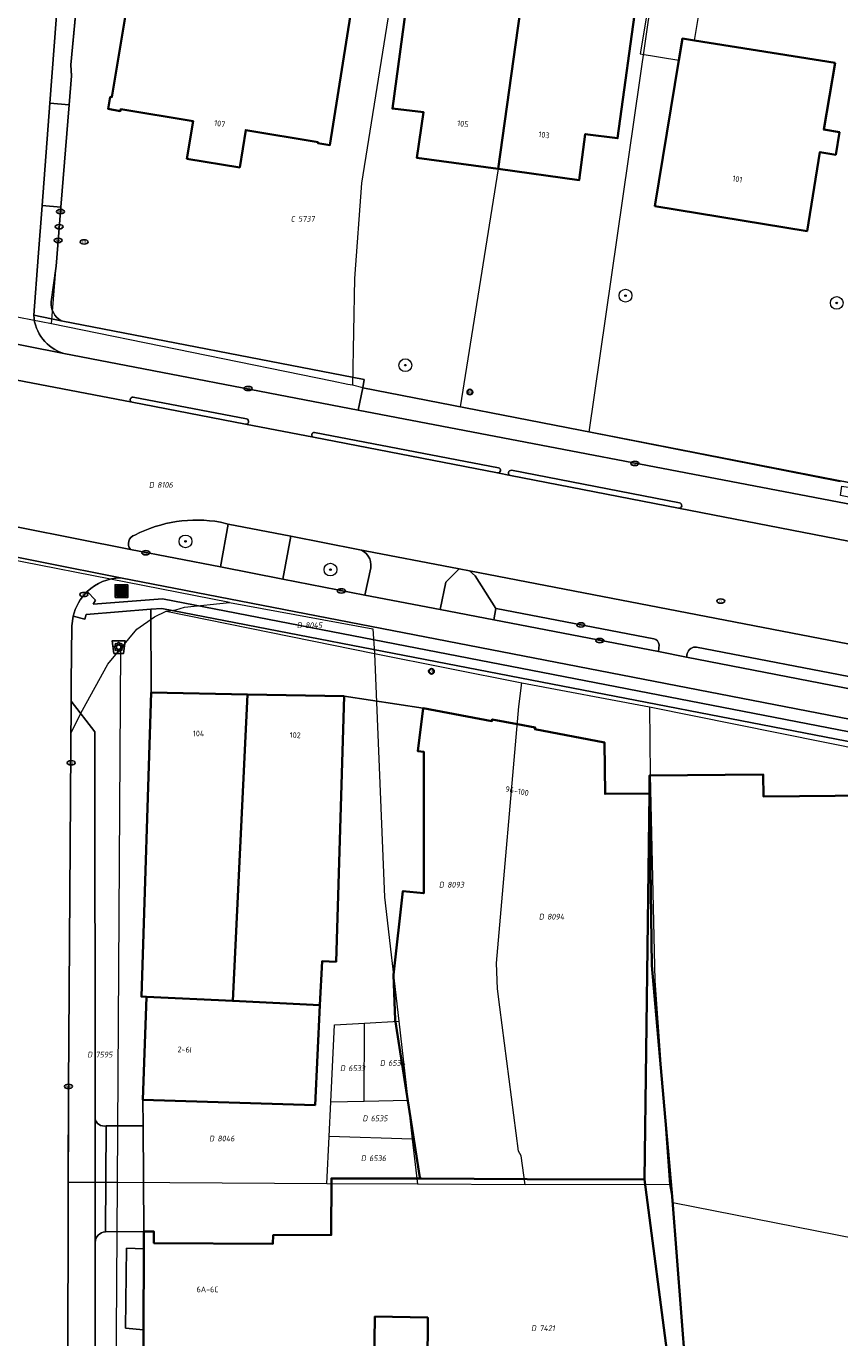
# Model space of a CAD drawing. Header units: metres. Extents: x 183765 to 187731, y 443805 to 446163.
# Tile 35 of 120: x 186594 to 186645, y 444312 to 444394. Entities that reach past the tile are written whole.
import ezdxf
from ezdxf.enums import TextEntityAlignment as Align

# ---------------------------------------------------------------- set-up
doc = ezdxf.new("R2010")
doc.units = ezdxf.units.M
doc.layers.get('0').update_dxf_attribs({"lineweight": 25})
for name, color, linetype, lineweight in [('B-WE-GR-BEPLANTING_CULTUUR_HEESTERS-GV', 90, 'Continuous', 18), ('B-WE-GR-BLOEMBAK-S', 80, 'Continuous', 25), ('B-WE-GR-BOOM-S', 253, 'Continuous', 25), ('B-WE-IE-MEUBILAIR-S', 7, 'Continuous', 25), ('B-WE-IE-MEUBILAIR_WEGMEUBILAIR_AFVALBAK-S', 7, 'Continuous', 25), ('B-WE-OG-BEBOUWING-GV', 7, 'Continuous', 35), ('B-WE-OG-BEBOUWING-T18', 10, 'Continuous', 18), ('B-WE-OG-BEBOUWING_SCHUUR-GV', 7, 'Continuous', 18), ('B-WE-OG-TERREIN_ERF-GV', 7, 'Continuous', 18), ('B-WE-VH-GESLOTENVERHARDING_ASFALT-GV', 10, 'Continuous', 18), ('B-WE-VH-OPENVERHARDING_BETONELEMENT-GV', 90, 'Continuous', 18), ('B-WE-VH-OPENVERHARDING_BETONSTRAATSTEEN-GV', 90, 'Continuous', 18), ('B-WE-VH-OPENVERHARDING_STRAATBAKSTEEN-GV', 90, 'Continuous', 18), ('B-WE-VH-OPENVERHARDING_TEGEL-GV', 90, 'Continuous', 18)]:
    doc.layers.add(name, color=color, linetype=linetype, lineweight=lineweight)
doc.layers.add('B-WE-KG-GRENS_PERCEEL-G', color=7, linetype='Continuous', lineweight=13, true_color=0xa55252)
doc.layers.add('B-WE-KG-GRENS_PERCEEL-S', color=7, linetype='Continuous', lineweight=25, true_color=0xa55252)
doc.styles.add('NLCS-ISO', font='NLCS-ISO.ttf')
doc.styles.add('NLCS-ISO-M200-T18', font='NLCS-ISO.ttf', dxfattribs={"height": 0.36})

# ---------------------------------------------------------------- blocks, each defined once
blk = doc.blocks.new('SIE-WEG_AFVALBAK-SO')
h = blk.add_hatch(color=256)
h.dxf.hatch_style = 1
h.paths.add_polyline_path([(-1.5, -1.5), (1.5, -1.5), (1.5, 1.5), (-1.5, 1.5)])
for points in [[(-2, -2), (2, -2), (2, 2), (-2, 2)], [(-1.5, -1.5), (1.5, -1.5), (1.5, 1.5), (-1.5, 1.5)]]:
    blk.add_lwpolyline(points, close=True)
blk = doc.blocks.new('SGR-BLOEMBAK-SO')
blk.add_lwpolyline([(-1.5, -2), (1.5, -2), (2, 2), (-2, 2)], close=True)
for centre, radius in [((-1.05, 0), 0.35), ((-0.74, 0.74), 0.35), ((0, 0), 0.7), ((0, 1.05), 0.35), ((0.74, 0.74), 0.35), ((1.05, 0), 0.35), ((-0.74, -0.74), 0.35), ((0, -1.05), 0.35), ((0.74, -0.74), 0.35)]:
    blk.add_circle(centre, radius)
blk = doc.blocks.new('SIE-MEUBILAIR_MAST_BOVENLEIDING-SO')
for radius in [0.875, 0.75]:
    blk.add_circle((0, 0), radius)
at = {"style": 'NLCS-ISO'}
blk.add_text('bl', height=0.75, dxfattribs=at).set_placement((0, 0.07), align=Align.MIDDLE_CENTER)
blk = doc.blocks.new('SIE-MEUBILAIR_PUT_KOLK-SO')
blk.add_ellipse((0, 0), major_axis=(1.25, 0), ratio=0.54)
at = {"style": 'NLCS-ISO'}
blk.add_text('klk', height=0.75, dxfattribs=at).set_placement((0.03, 0), align=Align.MIDDLE_CENTER)
blk = doc.blocks.new('SIE-MEUBILAIR_PUT_RIOOLPUT-SO')
blk.add_ellipse((0, 0), major_axis=(1.25, 0), ratio=0.54)
at = {"style": 'NLCS-ISO'}
blk.add_text('ri', height=0.75, dxfattribs=at).set_placement((-0.04, 0.07), align=Align.MIDDLE_CENTER)
blk = doc.blocks.new('SGR-BOOM_GBKN-SO')
at = {"linetype": 'ByBlock', "lineweight": 18}
h = blk.add_hatch(color=0, dxfattribs=at)
h.dxf.hatch_style = 1
edge = h.paths.add_edge_path()
edge.add_arc((0, 0), 0.25, 0, 360)
at = {"color": 0, "linetype": 'ByBlock', "lineweight": 18}
for radius in [2, 0.25]:
    blk.add_circle((0, 0), radius, dxfattribs=at)
at = {"color": 0, "linetype": 'ByBlock', "lineweight": 18, "style": 'NLCS-ISO'}
blk.add_attdef('SOORT', (2.5, 0), '', height=1.5, dxfattribs=at)
blk = doc.blocks.new('SKG-PERCEELNUMMER-SO')
at = {"style": 'NLCS-ISO', "oblique": 10, "flags": 1}
for tag, p in [('GEMEENTECODE', (0, 2.55)), ('PERCEELGROOTTE', (0, -2.45))]:
    blk.add_attdef(tag, text='', height=1.8, dxfattribs=at).set_placement(p, align=Align.MIDDLE_CENTER)
at = {"style": 'NLCS-ISO', "oblique": 10}
blk.add_attdef('SECTIE', text='', height=1.8, dxfattribs=at).set_placement((-0.5, 0), align=Align.MIDDLE_RIGHT)
blk.add_attdef('PERCEELNUMMER', text='', height=1.8, dxfattribs=at).set_placement((0.5, 0), align=Align.MIDDLE_LEFT)

msp = doc.modelspace()

# ---------------------------------------------------------------- linework, layer by layer
at = {"layer": 'B-WE-GR-BEPLANTING_CULTUUR_HEESTERS-GV', "flags": 128}
for points in [[(186600.726, 444360.811), (186606.343, 444359.727), (186606.815, 444362.401), (186606.336, 444362.514)], [(186614.957, 444360.818), (186610.745, 444361.635), (186610.236, 444358.957), (186615.371, 444357.946), (186615.733, 444359.658)]]:
    msp.add_lwpolyline(points, dxfattribs=at)
at = {"layer": 'B-WE-GR-BEPLANTING_CULTUUR_HEESTERS-GV'}
for points in [[(186606.336, 444362.514, 0.165307), (186600.985, 444361.709)], [(186600.985, 444361.709, 0.548964), (186600.726, 444360.811)], [(186615.733, 444359.658, 0.408433), (186614.957, 444360.818)]]:
    msp.add_lwpolyline(points, format="xyb", dxfattribs=at)
at = {"layer": 'B-WE-GR-BEPLANTING_CULTUUR_HEESTERS-GV', "flags": 128}
msp.add_lwpolyline([(186623.421, 444356.423), (186623.554, 444357.12), (186622.254, 444359.156), (186621.915, 444359.474), (186621.264, 444359.593), (186620.436, 444358.769), (186620.079, 444357.065)], close=True, dxfattribs=at)
at = {"layer": 'B-WE-KG-GRENS_PERCEEL-G', "flags": 128}
for points in [[(186629.642, 444425.693), (186625.342, 444396.382), (186623.692, 444384.584), (186621.327, 444369.714)], [(186637.482, 444424.541), (186629.366, 444368.131)], [(186597.036, 444390.373), (186597, 444391.087), (186598.606, 444408.193), (186598.836, 444411.166)], [(186618.822, 444407.735), (186618.551, 444405.915), (186618.189, 444402.988), (186617.507, 444398.408), (186615.148, 444383.698)], [(186596.067, 444378.513), (186597.036, 444390.373)], [(186615.148, 444383.698), (186614.714, 444377.736), (186614.604, 444371.067)], [(186595.784, 444374.908), (186596.067, 444378.513)], [(186595.784, 444374.908), (186588.011, 444376.406)], [(186613.319, 444371.321), (186595.784, 444374.908)], [(186614.305, 444371.126), (186613.319, 444371.321)], [(186614.604, 444371.067), (186614.305, 444371.126)], [(186615.232, 444370.915), (186614.604, 444371.067)], [(186621.327, 444369.714), (186615.232, 444370.915)], [(186629.366, 444368.131), (186621.327, 444369.714)], [(186645.074, 444365.037), (186629.366, 444368.131)], [(186606.913, 444357.507), (186586.486, 444361.493)], [(186602.949, 444356.946), (186603.551, 444357.04), (186604.105, 444357.211), (186606.913, 444357.507)], [(186606.913, 444357.507), (186615.874, 444355.843), (186615.96, 444354.309)], [(186600.12, 444354.629), (186601.108, 444355.832), (186602.218, 444356.6), (186602.949, 444356.946)], [(186602.949, 444356.946), (186615.96, 444354.309)], [(186597.007, 444349.372), (186597.725, 444350.76), (186599.307, 444353.636), (186600.12, 444354.629)], [(186599.918, 444321.263), (186600.12, 444354.629)], [(186615.96, 444354.309), (186616.591, 444339.092), (186617.481, 444331.333)], [(186615.96, 444354.309), (186625.176, 444352.482)], [(186625.393, 444321.109), (186625.134, 444322.921), (186624.962, 444323.225), (186623.795, 444332.211), (186623.655, 444333.369), (186623.595, 444334.953), (186624.998, 444351.007), (186625.176, 444352.482)], [(186625.176, 444352.482), (186633.151, 444350.978)], [(186633.151, 444350.978), (186633.193, 444346.722), (186633.485, 444333.863), (186634.399, 444321.125)], [(186633.151, 444350.978), (186660.339, 444345.503)], [(186596.83, 444321.255), (186596.841, 444327.258), (186597.007, 444349.372)], [(186634.608, 444320.016), (186662.681, 444314.498), (186660.53, 444342.86), (186660.339, 444345.503)], [(186613.24, 444326.302), (186613.48, 444331.102), (186615.341, 444331.209)], [(186615.321, 444326.344), (186615.341, 444331.209)], [(186615.341, 444331.209), (186617.481, 444331.333)], [(186617.481, 444331.333), (186618.048, 444326.398)], [(186613.132, 444324.14), (186613.24, 444326.302)], [(186613.24, 444326.302), (186615.321, 444326.344)], [(186615.321, 444326.344), (186618.048, 444326.398)], [(186618.048, 444326.398), (186618.328, 444323.957)], [(186612.984, 444321.184), (186613.132, 444324.14)], [(186618.328, 444323.957), (186613.132, 444324.14)], [(186618.328, 444323.957), (186618.65, 444321.15)], [(186599.918, 444321.263), (186596.83, 444321.255)], [(186599.798, 444305.613), (186599.918, 444321.263)], [(186612.984, 444321.184), (186599.918, 444321.263)], [(186618.65, 444321.15), (186612.984, 444321.184)], [(186625.393, 444321.109), (186618.65, 444321.15)], [(186634.399, 444321.125), (186625.393, 444321.109)], [(186634.399, 444321.125), (186634.608, 444320.016)], [(186634.608, 444320.016), (186635.678, 444306.179)]]:
    msp.add_lwpolyline(points, dxfattribs=at)
at = {"layer": 'B-WE-OG-BEBOUWING-GV', "flags": 128}
for points in [[(186632.391, 444395.435), (186632.662, 444397.371), (186625.618, 444398.356), (186625.342, 444396.382), (186623.692, 444384.584), (186628.762, 444383.892), (186629.137, 444386.762), (186631.157, 444386.506)], [(186625.342, 444396.382), (186618.293, 444397.33), (186617.088, 444388.361), (186619.038, 444388.125), (186618.623, 444385.275), (186623.692, 444384.584)], [(186644.764, 444391.207), (186635.969, 444392.61), (186635.215, 444392.73), (186634.994, 444391.385), (186633.493, 444382.261), (186643.002, 444380.707), (186643.804, 444385.637), (186644.794, 444385.469), (186645.021, 444386.879), (186644.041, 444387.047)], [(186608.043, 444351.759), (186602.005, 444351.868), (186601.401, 444332.879), (186601.712, 444332.862), (186607.113, 444332.6)], [(186614.081, 444351.649), (186608.043, 444351.759), (186607.113, 444332.6), (186612.557, 444332.336), (186612.69, 444335.082), (186613.564, 444335.055)], [(186633.157, 444345.563), (186630.377, 444345.539), (186630.354, 444348.747), (186625.998, 444349.577), (186626.019, 444349.686), (186624.901, 444349.895), (186623.331, 444350.19), (186623.309, 444350.089), (186619.003, 444350.891), (186618.684, 444348.203), (186619.061, 444348.158), (186619.052, 444339.331), (186617.743, 444339.464), (186617.165, 444334.227), (186617.269, 444331.43), (186618.807, 444321.571), (186618.89, 444321.501), (186625.509, 444321.472), (186632.836, 444321.439)], [(186661.555, 444329.293), (186660.435, 444342.775), (186658.965, 444342.762), (186658.952, 444344.232), (186655.752, 444344.204), (186655.765, 444342.734), (186653.765, 444342.716), (186653.753, 444344.142), (186647.031, 444344.083), (186647.019, 444345.44), (186640.274, 444345.381), (186640.262, 444346.745), (186633.147, 444346.683), (186633.162, 444345.563), (186633.304, 444334.808), (186634.599, 444320.137), (186635.679, 444306.141), (186636.874, 444306.243), (186637.236, 444302.008), (186650.012, 444303.098), (186648.806, 444317.504), (186662.734, 444314.923)], [(186612.557, 444332.336), (186607.113, 444332.6), (186601.712, 444332.862), (186601.501, 444326.433), (186612.254, 444326.098)], [(186632.836, 444321.439), (186625.509, 444321.472), (186618.89, 444321.501), (186618.807, 444321.501), (186613.277, 444321.509), (186613.272, 444317.98), (186609.647, 444317.975), (186609.623, 444317.433), (186602.187, 444317.471), (186602.189, 444318.191), (186601.55, 444318.192), (186601.546, 444317.124), (186601.528, 444312.062), (186601.517, 444309.165), (186602.149, 444309.189), (186602.152, 444309.909), (186615.939, 444309.857), (186615.996, 444312.881), (186619.3, 444312.819), (186619.289, 444309.844), (186634.359, 444309.788)]]:
    msp.add_lwpolyline(points, close=True, dxfattribs=at)
msp.add_lwpolyline([(186600.61, 444395.466), (186599.559, 444389.075), (186599.46, 444389.091), (186599.333, 444388.337), (186600.082, 444388.206), (186600.109, 444388.315), (186604.634, 444387.572), (186604.247, 444385.22), (186607.545, 444384.681), (186607.922, 444387.01), (186612.439, 444386.254), (186612.432, 444386.189), (186613.186, 444386.073), (186614.475, 444394.208)], dxfattribs=at)
at = {"layer": 'B-WE-OG-BEBOUWING_SCHUUR-GV', "flags": 128}
msp.add_lwpolyline([(186634.994, 444391.385), (186635.215, 444392.73), (186635.969, 444392.61), (186636.529, 444396.01), (186633.356, 444396.532), (186632.575, 444391.783)], close=True, dxfattribs=at)
at = {"layer": 'B-WE-OG-TERREIN_ERF-GV', "flags": 128}
for points in [[(186596.379, 444375.096), (186615.32, 444371.435), (186615.232, 444370.915), (186645.617, 444364.99), (186647.194, 444376.332), (186650.377, 444399.171), (186652.175, 444412.07), (186652.828, 444416.626), (186653.59, 444421.875), (186654.102, 444424.772), (186655.942, 444436.835), (186659.452, 444457.767), (186661.601, 444470.9), (186662.586, 444476.858), (186662.688, 444478.2), (186663.384, 444487.345), (186664.038, 444496.779), (186664.868, 444507.756), (186665.288, 444513.742), (186666.082, 444524.684), (186666.29, 444527.809), (186667.434, 444543.623), (186667.57, 444546.863), (186675.967, 444546.235)], [(186608.481, 444536.331), (186608.274, 444533.482), (186607.63, 444524.62), (186607.152, 444518.055), (186606.612, 444510.622), (186605.141, 444490.7), (186604.756, 444485.926), (186603.958, 444476.022), (186603.456, 444469.78), (186602.964, 444463.683), (186602.628, 444459.51), (186601.599, 444446.735), (186600.99, 444439.176), (186599.996, 444426.165), (186598.932, 444412.415), (186598.606, 444408.193), (186597.435, 444395.726), (186597, 444391.087), (186597.034, 444390.411), (186596.887, 444388.596), (186596.367, 444382.198), (186596.067, 444378.513), (186595.762, 444376.29)], [(186614.475, 444394.208), (186613.186, 444386.073), (186612.432, 444386.189), (186612.439, 444386.254), (186607.922, 444387.01), (186607.545, 444384.681), (186604.247, 444385.22), (186604.634, 444387.572), (186600.109, 444388.315), (186600.082, 444388.206), (186599.333, 444388.337), (186599.46, 444389.091), (186599.559, 444389.075), (186600.61, 444395.466)], [(186635.679, 444306.141), (186634.599, 444320.137), (186633.304, 444334.808), (186633.162, 444345.563), (186633.157, 444345.563), (186632.836, 444321.439), (186634.359, 444309.788)], [(186619.289, 444309.844), (186619.3, 444312.819), (186615.996, 444312.881), (186615.939, 444309.857)]]:
    msp.add_lwpolyline(points, dxfattribs=at)
for points in [[(186623.692, 444384.584), (186618.623, 444385.275), (186619.038, 444388.125), (186617.088, 444388.361), (186618.293, 444397.33), (186625.342, 444396.382), (186625.618, 444398.356), (186632.662, 444397.371), (186632.391, 444395.435), (186631.157, 444386.506), (186629.137, 444386.762), (186628.762, 444383.892)], [(186635.969, 444392.61), (186644.764, 444391.207), (186644.041, 444387.047), (186645.021, 444386.879), (186644.794, 444385.469), (186643.804, 444385.637), (186643.002, 444380.707), (186633.493, 444382.261), (186634.994, 444391.385), (186635.215, 444392.73)], [(186617.165, 444334.227), (186617.743, 444339.464), (186619.052, 444339.331), (186619.061, 444348.158), (186618.684, 444348.203), (186619.003, 444350.891), (186614.081, 444351.649), (186613.564, 444335.055), (186612.69, 444335.082), (186612.557, 444332.336), (186612.254, 444326.098), (186601.501, 444326.433), (186601.511, 444324.803), (186601.55, 444318.192), (186602.189, 444318.191), (186602.187, 444317.471), (186609.623, 444317.433), (186609.647, 444317.975), (186613.272, 444317.98), (186613.277, 444321.509), (186618.807, 444321.501), (186618.89, 444321.501), (186618.807, 444321.571), (186617.269, 444331.43)]]:
    msp.add_lwpolyline(points, close=True, dxfattribs=at)
at = {"layer": 'B-WE-OG-TERREIN_ERF-GV'}
msp.add_lwpolyline([(186595.762, 444376.29, 0.277925), (186596.379, 444375.096)], format="xyb", dxfattribs=at)
at = {"layer": 'B-WE-VH-GESLOTENVERHARDING_ASFALT-GV', "flags": 128}
for points in [[(186651.473, 444362.552), (186651.104, 444362.622), (186646.634, 444363.464), (186646.175, 444363.55), (186645.877, 444363.608), (186614.953, 444369.506), (186596.56, 444373.057), (186587.083, 444374.938), (186570.235, 444378.236), (186565.314, 444379.2), (186550.914, 444382.019), (186550.434, 444382.111), (186545.73, 444383.016), (186543.821, 444383.46), (186543.433, 444381.134), (186544.288, 444380.974), (186551.717, 444379.577)], [(186689.667, 444352.768), (186668.775, 444356.845), (186668.771, 444356.846), (186653.314, 444359.828), (186634.969, 444363.383), (186624.467, 444365.422), (186623.651, 444365.592), (186612.162, 444367.821), (186607.91, 444368.638), (186600.833, 444370.005), (186583.929, 444373.246), (186570.476, 444375.917), (186563.083, 444377.336), (186551.717, 444379.577), (186544.288, 444380.974), (186543.204, 444374.759), (186585.824, 444366.508), (186587.35, 444366.139)], [(186583.929, 444373.246), (186600.833, 444370.005)], [(186600.887, 444370.322), (186607.979, 444368.973)], [(186607.91, 444368.638), (186612.162, 444367.821)], [(186612.224, 444368.125), (186623.722, 444365.914)], [(186624.524, 444365.755), (186635.032, 444363.729)], [(186623.651, 444365.592), (186624.467, 444365.422)], [(186634.969, 444363.383), (186653.314, 444359.828)], [(186590.439, 444362.848), (186600.726, 444360.811)], [(186720.425, 444337.613), (186716.822, 444338.325), (186715.434, 444338.593), (186711.955, 444339.258), (186695.84, 444342.342), (186690.318, 444343.398), (186684.121, 444344.648), (186673.685, 444346.673), (186668.141, 444347.748), (186660.468, 444349.232), (186657.15, 444349.876), (186635.477, 444354.086), (186633.722, 444354.444), (186623.421, 444356.423), (186620.079, 444357.065), (186615.371, 444357.946), (186610.236, 444358.957), (186606.343, 444359.727), (186600.726, 444360.811), (186590.439, 444362.848)], [(186606.336, 444362.514), (186606.815, 444362.401), (186610.745, 444361.635), (186614.957, 444360.818), (186621.264, 444359.593), (186621.915, 444359.474), (186659.797, 444352.16), (186660.134, 444352.095), (186669.588, 444350.27), (186671.686, 444349.905), (186693.126, 444345.766), (186693.651, 444345.632), (186715.465, 444341.436), (186715.963, 444341.329), (186717.354, 444341.076), (186720.894, 444340.385), (186720.985, 444340.367)], [(186600.098, 444359.043), (186590.444, 444360.954)], [(186590.444, 444360.954), (186600.098, 444359.043), (186725.381, 444334.748)], [(186597.022, 444351.336), (186597.02, 444352.506), (186597.054, 444356.037), (186597.135, 444356.633)], [(186596.414, 444266.094), (186596.48, 444274.71), (186596.512, 444278.264), (186596.524, 444279.661), (186596.81, 444310.87), (186596.841, 444327.258), (186597.022, 444351.336)]]:
    msp.add_lwpolyline(points, dxfattribs=at)
at = {"layer": 'B-WE-VH-GESLOTENVERHARDING_ASFALT-GV'}
for points in [[(186600.833, 444370.005, -0.405542), (186600.707, 444370.189)], [(186600.707, 444370.189, -0.405718), (186600.887, 444370.322)], [(186607.979, 444368.973, -0.957924), (186607.91, 444368.638)], [(186612.045, 444367.995, -0.416754), (186612.224, 444368.125)], [(186612.162, 444367.821, -0.395497), (186612.045, 444367.995)], [(186623.722, 444365.914, -0.940404), (186623.651, 444365.592)], [(186624.467, 444365.422, -0.904984), (186624.524, 444365.755)], [(186635.032, 444363.729, -0.962249), (186634.969, 444363.383)], [(186600.985, 444361.709, -0.165307), (186606.336, 444362.514)], [(186600.726, 444360.811, -0.548964), (186600.985, 444361.709)], [(186598.023, 444358.18, -0.185692), (186600.098, 444359.043)], [(186597.135, 444356.633, -0.145938), (186598.023, 444358.18)]]:
    msp.add_lwpolyline(points, format="xyb", dxfattribs=at)
at = {"layer": 'B-WE-VH-OPENVERHARDING_BETONELEMENT-GV'}
for points in [[(186600.707, 444370.189, 0.405542), (186600.833, 444370.005)], [(186600.887, 444370.322, 0.405718), (186600.707, 444370.189)], [(186607.91, 444368.638, 0.957924), (186607.979, 444368.973)], [(186612.224, 444368.125, 0.416754), (186612.045, 444367.995)], [(186612.045, 444367.995, 0.395497), (186612.162, 444367.821)], [(186623.651, 444365.592, 0.940404), (186623.722, 444365.914)], [(186624.524, 444365.755, 0.904984), (186624.467, 444365.422)], [(186634.969, 444363.383, 0.962249), (186635.032, 444363.729)]]:
    msp.add_lwpolyline(points, format="xyb", dxfattribs=at)
at = {"layer": 'B-WE-VH-OPENVERHARDING_BETONELEMENT-GV', "flags": 128}
for points in [[(186600.833, 444370.005), (186607.91, 444368.638)], [(186607.979, 444368.973), (186600.887, 444370.322)], [(186623.722, 444365.914), (186612.224, 444368.125)], [(186612.162, 444367.821), (186623.651, 444365.592)], [(186635.032, 444363.729), (186624.524, 444365.755)], [(186624.467, 444365.422), (186634.969, 444363.383)]]:
    msp.add_lwpolyline(points, dxfattribs=at)
at = {"layer": 'B-WE-VH-OPENVERHARDING_BETONSTRAATSTEEN-GV', "flags": 128}
for points in [[(186621.264, 444359.593), (186614.957, 444360.818)], [(186615.733, 444359.658), (186615.371, 444357.946), (186620.079, 444357.065), (186620.436, 444358.769), (186621.264, 444359.593)], [(186598.505, 444325.254), (186598.508, 444317.508)], [(186599.15, 444318.175), (186599.195, 444324.789)]]:
    msp.add_lwpolyline(points, dxfattribs=at)
at = {"layer": 'B-WE-VH-OPENVERHARDING_BETONSTRAATSTEEN-GV'}
for points in [[(186614.957, 444360.818, -0.408433), (186615.733, 444359.658)], [(186599.195, 444324.789, -0.407987), (186598.505, 444325.254)], [(186598.508, 444317.508, -0.383674), (186599.15, 444318.175)]]:
    msp.add_lwpolyline(points, format="xyb", dxfattribs=at)
at = {"layer": 'B-WE-VH-OPENVERHARDING_BETONSTRAATSTEEN-GV', "flags": 128}
msp.add_lwpolyline([(186598.508, 444317.461), (186598.508, 444317.508), (186598.505, 444325.254), (186598.505, 444325.492), (186598.496, 444349.416), (186597.022, 444351.336), (186596.841, 444327.258), (186596.81, 444310.87), (186596.524, 444279.661), (186598.358, 444281.353), (186598.488, 444301.226), (186598.513, 444304.968), (186598.511, 444309.282)], close=True, dxfattribs=at)
at = {"layer": 'B-WE-VH-OPENVERHARDING_STRAATBAKSTEEN-GV', "flags": 128}
for points in [[(186595.682, 444388.694), (186596.223, 444395.839), (186591.014, 444396.382), (186589.656, 444379.175), (186589.42, 444376.615), (186589.3, 444376.151)], [(186594.675, 444375.447), (186594.954, 444379.082), (186595.197, 444382.293), (186595.682, 444388.694)], [(186587.083, 444374.938), (186596.56, 444373.057)], [(186636.102, 444354.713), (186657.293, 444350.617), (186659.216, 444351.998), (186659.797, 444352.16), (186621.915, 444359.474), (186622.254, 444359.156), (186623.554, 444357.12), (186623.564, 444357.118)], [(186633.424, 444355.237), (186623.564, 444357.118), (186623.554, 444357.12), (186623.421, 444356.423)], [(186623.564, 444357.118), (186633.424, 444355.237)], [(186623.421, 444356.423), (186633.722, 444354.444), (186633.76, 444354.851)], [(186633.76, 444354.851), (186633.722, 444354.444), (186635.477, 444354.086), (186635.515, 444354.302)], [(186635.477, 444354.086), (186657.15, 444349.876), (186657.293, 444350.617), (186636.102, 444354.713)], [(186635.515, 444354.302), (186635.477, 444354.086)]]:
    msp.add_lwpolyline(points, dxfattribs=at)
msp.add_lwpolyline([(186596.887, 444388.596), (186595.682, 444388.694), (186595.197, 444382.293), (186596.367, 444382.198)], close=True, dxfattribs=at)
at = {"layer": 'B-WE-VH-OPENVERHARDING_STRAATBAKSTEEN-GV'}
for points in [[(186596.56, 444373.057, -0.319239), (186594.675, 444375.447)], [(186633.76, 444354.851, 0.312604), (186633.424, 444355.237)], [(186633.424, 444355.237, -0.312604), (186633.76, 444354.851)], [(186636.102, 444354.713, 0.374082), (186635.515, 444354.302)], [(186635.515, 444354.302, -0.374082), (186636.102, 444354.713)]]:
    msp.add_lwpolyline(points, format="xyb", dxfattribs=at)
at = {"layer": 'B-WE-VH-OPENVERHARDING_TEGEL-GV', "flags": 128}
for points in [[(186597.435, 444395.726), (186596.223, 444395.839), (186595.682, 444388.694), (186596.887, 444388.596), (186597.034, 444390.411), (186597, 444391.087)], [(186615.232, 444370.915), (186614.953, 444369.506), (186645.877, 444363.608), (186645.937, 444364.018), (186645.827, 444364.038), (186645.083, 444364.175), (186645.185, 444364.759), (186646.09, 444364.629), (186646.14, 444364.751), (186646.721, 444364.63), (186646.788, 444364.762), (186645.617, 444364.99)], [(186610.745, 444361.635), (186606.815, 444362.401), (186606.343, 444359.727), (186610.236, 444358.957)], [(186601.511, 444324.803), (186599.195, 444324.789), (186599.15, 444318.175), (186601.55, 444318.192)], [(186601.546, 444317.124), (186600.463, 444317.162), (186600.418, 444312.153), (186601.528, 444312.062)]]:
    msp.add_lwpolyline(points, close=True, dxfattribs=at)
for points in [[(186596.367, 444382.198), (186595.197, 444382.293), (186594.954, 444379.082), (186594.675, 444375.447), (186596.379, 444375.096)], [(186595.762, 444376.29), (186596.067, 444378.513), (186596.367, 444382.198)], [(186596.379, 444375.096), (186594.675, 444375.447)], [(186596.56, 444373.057), (186614.953, 444369.506), (186615.232, 444370.915), (186615.32, 444371.435), (186596.379, 444375.096)], [(186725.381, 444334.748), (186600.098, 444359.043)], [(186670.07, 444344.117), (186650.218, 444347.947), (186646.284, 444349.293), (186602.717, 444357.733), (186598.379, 444357.384), (186598.54, 444357.637), (186598.023, 444358.18)], [(186598.023, 444358.18), (186598.54, 444357.637), (186598.379, 444357.384), (186602.717, 444357.733), (186646.284, 444349.293), (186650.218, 444347.947), (186670.07, 444344.117), (186674.777, 444342.258), (186691.965, 444338.901), (186699.304, 444339.303), (186724.136, 444334.493), (186726.843, 444331.531), (186726.783, 444331.772), (186727.459, 444331.958), (186727.098, 444333.166)], [(186602.005, 444351.868), (186601.987, 444357.073), (186597.953, 444356.748), (186597.865, 444356.461), (186597.135, 444356.633), (186597.054, 444356.037), (186597.02, 444352.506), (186597.022, 444351.336), (186598.496, 444349.416), (186598.505, 444325.492), (186598.505, 444325.254)], [(186597.135, 444356.633), (186597.865, 444356.461), (186597.953, 444356.748), (186601.987, 444357.073), (186602.684, 444357.129), (186646.129, 444348.712), (186650.063, 444347.365), (186669.902, 444343.539), (186674.608, 444341.68), (186691.924, 444338.298), (186699.262, 444338.7), (186723.772, 444333.982)], [(186646.129, 444348.712), (186602.684, 444357.129), (186601.987, 444357.073), (186602.005, 444351.868), (186608.043, 444351.759), (186614.081, 444351.649), (186619.003, 444350.891), (186623.309, 444350.089), (186623.331, 444350.19), (186624.901, 444349.895), (186626.019, 444349.686), (186625.998, 444349.577), (186630.354, 444348.747), (186630.377, 444345.539), (186633.157, 444345.563), (186633.162, 444345.563), (186633.147, 444346.683), (186640.262, 444346.745), (186640.274, 444345.381), (186647.019, 444345.44)], [(186599.195, 444324.789), (186601.511, 444324.803), (186601.501, 444326.433), (186601.712, 444332.862), (186601.401, 444332.879), (186602.005, 444351.868)], [(186601.546, 444317.124), (186601.55, 444318.192), (186599.15, 444318.175)], [(186598.508, 444317.508), (186598.508, 444317.461), (186598.511, 444309.282), (186599.394, 444309.248), (186601.517, 444309.165), (186601.528, 444312.062), (186600.418, 444312.153), (186600.463, 444317.162), (186601.546, 444317.124)]]:
    msp.add_lwpolyline(points, dxfattribs=at)
at = {"layer": 'B-WE-VH-OPENVERHARDING_TEGEL-GV'}
for points in [[(186596.379, 444375.096, -0.277925), (186595.762, 444376.29)], [(186594.675, 444375.447, 0.319239), (186596.56, 444373.057)], [(186600.098, 444359.043, 0.185692), (186598.023, 444358.18)], [(186598.023, 444358.18, 0.145938), (186597.135, 444356.633)], [(186598.505, 444325.254, 0.407987), (186599.195, 444324.789)], [(186599.15, 444318.175, 0.383674), (186598.508, 444317.508)]]:
    msp.add_lwpolyline(points, format="xyb", dxfattribs=at)

# ---------------------------------------------------------------- block references
at = {"layer": 'B-WE-GR-BLOEMBAK-S', "xscale": 0.2, "yscale": 0.2, "zscale": 0.2}
msp.add_blockref('SGR-BLOEMBAK-SO', (186599.979, 444354.708), dxfattribs=at)
at = {"layer": 'B-WE-GR-BOOM-S', "xscale": 0.2, "yscale": 0.2, "zscale": 0.2}
for p in [(186631.656, 444376.669), (186644.859, 444376.215), (186617.894, 444372.324), (186604.157, 444361.314), (186613.216, 444359.554)]:
    msp.add_blockref('SGR-BOOM_GBKN-SO', p, dxfattribs=at)
at = {"layer": 'B-WE-IE-MEUBILAIR-S', "xscale": 0.2, "yscale": 0.2, "zscale": 0.2}
for name, p in [('SIE-MEUBILAIR_PUT_KOLK-SO', (186596.346, 444381.925)), ('SIE-MEUBILAIR_PUT_KOLK-SO', (186596.269, 444380.974)), ('SIE-MEUBILAIR_PUT_KOLK-SO', (186596.2, 444380.122)), ('SIE-MEUBILAIR_PUT_KOLK-SO', (186597.819, 444380.03)), ('SIE-MEUBILAIR_PUT_KOLK-SO', (186608.071, 444370.868)), ('SIE-MEUBILAIR_MAST_BOVENLEIDING-SO', (186621.93, 444370.647)), ('SIE-MEUBILAIR_PUT_KOLK-SO', (186632.239, 444366.183)), ('SIE-MEUBILAIR_PUT_KOLK-SO', (186601.675, 444360.603)), ('SIE-MEUBILAIR_PUT_KOLK-SO', (186613.898, 444358.225)), ('SIE-MEUBILAIR_PUT_KOLK-SO', (186597.811, 444357.997)), ('SIE-MEUBILAIR_PUT_RIOOLPUT-SO', (186637.607, 444357.589)), ('SIE-MEUBILAIR_PUT_KOLK-SO', (186628.873, 444356.099)), ('SIE-MEUBILAIR_PUT_KOLK-SO', (186630.046, 444355.118)), ('SIE-MEUBILAIR_MAST_BOVENLEIDING-SO', (186619.527, 444353.197)), ('SIE-MEUBILAIR_PUT_KOLK-SO', (186597.015, 444347.48)), ('SIE-MEUBILAIR_PUT_KOLK-SO', (186596.841, 444327.258))]:
    msp.add_blockref(name, p, dxfattribs=at)
at = {"layer": 'B-WE-IE-MEUBILAIR_WEGMEUBILAIR_AFVALBAK-S', "xscale": 0.2, "yscale": 0.2, "zscale": 0.2}
msp.add_blockref('SIE-WEG_AFVALBAK-SO', (186600.154, 444358.209), dxfattribs=at)
at = {"layer": 'B-WE-KG-GRENS_PERCEEL-S', "xscale": 0.2, "yscale": 0.2, "zscale": 0.2}
for p, values in [((186611.095, 444381.469), {'PERCEELNUMMER': '5737', 'SECTIE': 'C'}), ((186602.288, 444364.841), {'PERCEELNUMMER': '8106', 'SECTIE': 'D'}), ((186611.535, 444356.075), {'PERCEELNUMMER': '8045', 'SECTIE': 'D'}), ((186620.412, 444339.865), {'PERCEELNUMMER': '8093', 'SECTIE': 'D'}), ((186626.655, 444337.867), {'PERCEELNUMMER': '8094', 'SECTIE': 'D'}), ((186598.435, 444329.251), {'PERCEELNUMMER': '7595', 'SECTIE': 'D'}), ((186616.725, 444328.725), {'PERCEELNUMMER': '6534', 'SECTIE': 'D'}), ((186614.235, 444328.395), {'PERCEELNUMMER': '6533', 'SECTIE': 'D'}), ((186615.635, 444325.265), {'PERCEELNUMMER': '6535', 'SECTIE': 'D'}), ((186606.052, 444324.007), {'PERCEELNUMMER': '8046', 'SECTIE': 'D'}), ((186615.535, 444322.775), {'PERCEELNUMMER': '6536', 'SECTIE': 'D'}), ((186626.175, 444312.152), {'PERCEELNUMMER': '7421', 'SECTIE': 'D'})]:
    msp.add_blockref('SKG-PERCEELNUMMER-SO', p, dxfattribs=at).add_auto_attribs(values)

# ---------------------------------------------------------------- texts
at = {"layer": 'B-WE-OG-BEBOUWING-T18', "style": 'NLCS-ISO-M200-T18'}
for s, rotation, p in [('107', 350.7, (186606.299, 444387.418)), ('105', 352.2, (186621.495, 444387.406)), ('103', 352.2, (186626.565, 444386.715)), ('101', 350.7, (186638.651, 444383.951)), ('104', 359, (186604.979, 444349.314)), ('102', 359, (186611.017, 444349.204)), ('96-100', 349.2, (186624.881, 444345.718)), ('2-6I', 358.1, (186604.105, 444329.566)), ('6A-6C', 359.8, (186605.537, 444314.579))]:
    msp.add_text(s, height=0.36, rotation=rotation, dxfattribs=at).set_placement(p, align=Align.MIDDLE)

doc.saveas('drawing.dxf')
